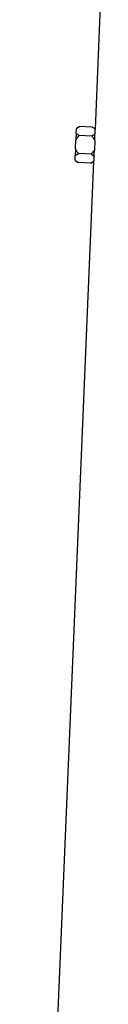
# Model space of a CAD drawing. Header units: millimetres. Extents: x 1189 to 1789, y 540 to 2623.
# Tile 9 of 12: x 1231 to 1272, y 1581 to 2102. Entities that reach past the tile are written whole.
import ezdxf

# ---------------------------------------------------------------- set-up
doc = ezdxf.new("R2010")
doc.units = ezdxf.units.MM

msp = doc.modelspace()

# ---------------------------------------------------------------- linework, layer by layer
at = {"color": 7, "linetype": 'Continuous', "lineweight": 25}
for p, q in [((1271.6, 2135.59), (1267.75, 2044.21)), ((1257.8, 2041.96), (1257.65, 2038.35)), ((1257.8, 2041.96), (1257.9, 2044.3)), ((1257.91, 2044.56), (1257.9, 2044.3)), ((1259.59, 2045.43), (1257.91, 2044.56)), ((1266.3, 2045.15), (1259.59, 2045.43)), ((1267.76, 2044.22), (1266.3, 2045.15)), ((1267.75, 2044.02), (1267.75, 2044.21)), ((1257.45, 2033.68), (1257.65, 2038.35)), ((1266.1, 2040.41), (1259.39, 2040.69)), ((1267.64, 2037.93), (1267.44, 2033.26)), ((1267.65, 2038.16), (1267.64, 2037.93)), ((1257.45, 2033.68), (1257.3, 2030.06)), ((1265.7, 2030.92), (1258.99, 2031.2)), ((1267.44, 2033.26), (1267.43, 2033.04)), ((1267.03, 2026.97), (1231.1, 1173.59)), ((1257.2, 2027.73), (1257.19, 2027.47)), ((1257.19, 2027.47), (1258.79, 2026.46)), ((1257.2, 2027.73), (1257.3, 2030.06)), ((1265.5, 2026.17), (1258.79, 2026.46)), ((1265.5, 2026.17), (1267.03, 2026.97)), ((1267.03, 2027.05), (1267.04, 2027.17))]:
    msp.add_line(p, q, dxfattribs=at)
for centre, major_axis, start_param, end_param in [((1489.5, 2032.64), (221.63, -14), 3.162023, 3.181866), ((1489.5, 2013.61), (222.43, -14.05), 3.125637, 3.145427)]:
    msp.add_ellipse(centre, major_axis=major_axis, ratio=0.576498, start_param=start_param, end_param=end_param, dxfattribs=at)
for points, knots in [([(1259.39, 2040.69), (1259.08, 2040.89), (1258.78, 2041.09), (1258.24, 2041.52), (1258, 2041.74), (1257.8, 2041.96)], [0, 0, 0, 0, 0.5, 0.5, 1, 1, 1, 1]), ([(1257.9, 2044.3), (1258.11, 2044.51), (1258.37, 2044.71), (1258.95, 2045.08), (1259.26, 2045.26), (1259.59, 2045.43)], [0, 0, 0, 0, 0.5, 0.5, 1, 1, 1, 1]), ([(1267.72, 2041.48), (1267.51, 2041.28), (1267.25, 2041.09), (1266.7, 2040.74), (1266.41, 2040.57), (1266.1, 2040.41)], [0, 0, 0, 0, 0.5, 0.5, 1, 1, 1, 1]), ([(1266.3, 2045.15), (1266.57, 2044.98), (1266.84, 2044.8), (1267.33, 2044.42), (1267.55, 2044.23), (1267.75, 2044.02)], [0, 0, 0, 0, 0.5, 0.5, 1, 1, 1, 1]), ([(1267.65, 2038.16), (1267.67, 2038.77), (1267.68, 2039.36), (1267.7, 2040.2), (1267.71, 2040.48), (1267.72, 2041), (1267.72, 2041.25), (1267.72, 2041.48)], [0, 0, 0, 0, 0.5, 0.5, 0.75, 0.75, 1, 1, 1, 1]), ([(1257.65, 2038.35), (1257.87, 2038.78), (1258.14, 2039.19), (1258.73, 2039.96), (1259.05, 2040.33), (1259.39, 2040.69)], [0, 0, 0, 0, 0.5, 0.5, 1, 1, 1, 1]), ([(1266.1, 2040.41), (1266.4, 2040.03), (1266.69, 2039.64), (1267.21, 2038.81), (1267.45, 2038.38), (1267.64, 2037.93)], [0, 0, 0, 0, 0.5, 0.5, 1, 1, 1, 1]), ([(1257.3, 2030.06), (1257.51, 2030.27), (1257.78, 2030.48), (1258.35, 2030.85), (1258.66, 2031.03), (1258.99, 2031.2)], [0, 0, 0, 0, 0.5, 0.5, 1, 1, 1, 1]), ([(1258.99, 2031.2), (1258.69, 2031.58), (1258.4, 2031.97), (1257.88, 2032.79), (1257.64, 2033.23), (1257.45, 2033.68)], [0, 0, 0, 0, 0.5, 0.5, 1, 1, 1, 1]), ([(1267.44, 2033.26), (1267.21, 2032.82), (1266.94, 2032.42), (1266.35, 2031.64), (1266.04, 2031.27), (1265.7, 2030.92)], [0, 0, 0, 0, 0.5, 0.5, 1, 1, 1, 1]), ([(1265.7, 2030.92), (1266, 2030.73), (1266.28, 2030.54), (1266.8, 2030.13), (1267.03, 2029.92), (1267.23, 2029.71)], [0, 0, 0, 0, 0.5, 0.5, 1, 1, 1, 1]), ([(1267.23, 2029.71), (1267.26, 2030.19), (1267.29, 2030.7), (1267.35, 2031.54), (1267.36, 2031.84), (1267.4, 2032.43), (1267.41, 2032.73), (1267.43, 2033.04)], [0, 0, 0, 0, 0.5, 0.5, 0.75, 0.75, 1, 1, 1, 1]), ([(1258.79, 2026.46), (1258.48, 2026.65), (1258.19, 2026.85), (1257.78, 2027.17), (1257.65, 2027.28), (1257.41, 2027.5), (1257.3, 2027.61), (1257.2, 2027.73)], [0, 0, 0, 0, 0.5, 0.5, 0.75, 0.75, 1, 1, 1, 1]), ([(1267.04, 2027.17), (1266.83, 2026.99), (1266.59, 2026.82), (1266.07, 2026.48), (1265.79, 2026.32), (1265.5, 2026.17)], [0, 0, 0, 0, 0.5, 0.5, 1, 1, 1, 1])]:
    msp.add_open_spline(points, degree=3, knots=knots, dxfattribs=at)

doc.saveas('drawing.dxf')
